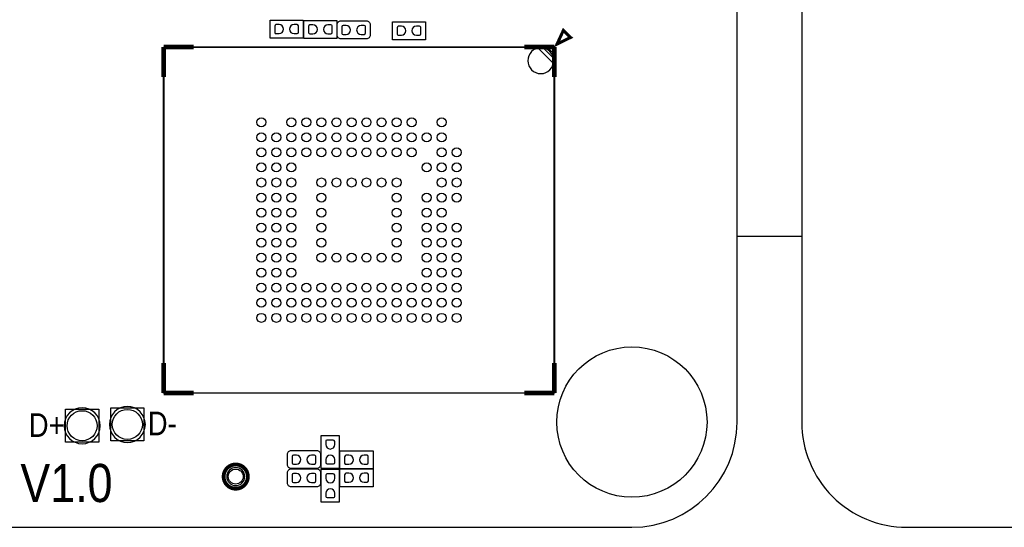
# Model space of a CAD drawing. Extents: x 24 to 161, y 5 to 143.
# Tile 7 of 25: x 60 to 93, y 5 to 22. Entities that reach past the tile are written whole.
import ezdxf

# ---------------------------------------------------------------- set-up
doc = ezdxf.new("R2010")
doc.units = 0
for name, color, linetype in [('BG_OUTLINE', 7, 'CONTINUOUS'), ('BG_SILKSCREEN_TOP', 7, 'CONTINUOUS'), ('PG_ASSEMBLY_TOP', 200, 'CONTINUOUS'), ('PG_SILKSCREEN_TOP', 73, 'CONTINUOUS'), ('PIN_TOP', 110, 'CONTINUOUS')]:
    doc.layers.add(name, color=color, linetype=linetype)

msp = doc.modelspace()

# ---------------------------------------------------------------- linework, layer by layer
at = {"layer": 'BG_OUTLINE'}
for points in [[(32.12973, 4.786376), (80.129634, 4.786376, 0.414205), (83.629246, 8.286242), (83.629246, 41.286176, 0.414226), (80.129634, 44.786296), (32.12973, 44.786296, 0.414268), (28.629356, 41.286176), (28.629356, 8.286242, 0.414248)], [(89.27973, 4.786376), (137.279634, 4.786376, 0.414205), (140.779246, 8.286242), (140.779246, 41.286176, 0.414226), (137.279634, 44.786296), (89.27973, 44.786296, 0.414268), (85.779356, 41.286176), (85.779356, 8.286242, 0.414248)]]:
    msp.add_lwpolyline(points, format="xyb", close=True, dxfattribs=at)
msp.add_lwpolyline([(83.629246, 14.454886), (83.629246, 23.878286), (85.779356, 23.878286), (85.779356, 14.454886)], close=True, dxfattribs=at)
at = {"layer": 'BG_SILKSCREEN_TOP'}
for points, const_width in [([(77.636878, 20.85594), (78.08722, 21.077174), (77.847698, 21.31314), (77.636878, 20.85594)], 0.1016), ([(64.541908, 20.755864), (64.541908, 19.755866)], 0.150114), ([(65.541906, 20.755864), (64.541908, 20.755864)], 0.150114), ([(77.546708, 20.755864), (76.54671, 20.755864)], 0.150114), ([(77.546708, 19.755866), (77.546708, 20.755864)], 0.150114), ([(64.541908, 10.249662), (64.541908, 9.249664)], 0.150114), ([(77.546708, 9.249664), (77.546708, 10.249662)], 0.150114), ([(64.541908, 9.249664), (65.541906, 9.249664)], 0.150114), ([(76.54671, 9.249664), (77.546708, 9.249664)], 0.150114)]:
    msp.add_lwpolyline(points, dxfattribs=dict(at, const_width=const_width))
at = {"layer": 'PG_ASSEMBLY_TOP'}
for points in [[(68.081906, 21.052282), (68.081906, 21.65223)], [(68.081906, 21.65223), (69.181726, 21.65223)], [(69.181726, 21.65223), (69.181726, 21.052282)], [(69.210174, 21.643848), (70.309994, 21.643848)], [(69.210174, 21.0439), (69.210174, 21.643848)], [(70.309994, 21.643848), (70.309994, 21.0439)], [(70.31609, 21.153374), (70.31609, 21.499576)], [(70.44309, 21.626576), (71.289164, 21.626576)], [(71.416164, 21.499576), (71.416164, 21.153374)], [(72.154542, 21.599906), (73.254362, 21.599906)], [(72.154542, 20.999958), (72.154542, 21.599906)], [(73.254362, 21.599906), (73.254362, 20.999958)], [(69.181726, 21.052282), (68.081906, 21.052282)], [(70.309994, 21.0439), (69.210174, 21.0439)], [(71.289164, 21.026374), (70.44309, 21.026374)], [(73.254362, 20.999958), (72.154542, 20.999958)], [(69.78523, 6.73989), (69.78523, 7.83971)], [(69.78523, 7.83971), (70.385178, 7.83971)], [(70.385178, 7.83971), (70.385178, 6.73989)], [(68.660772, 6.86562), (68.660772, 7.211822)], [(68.787772, 7.338822), (69.633846, 7.338822)], [(69.760846, 7.211822), (69.760846, 6.86562)], [(70.410578, 6.730746), (70.410578, 7.330694)], [(70.410578, 7.330694), (71.510398, 7.330694)], [(71.510398, 7.330694), (71.510398, 6.730746)], [(68.661788, 6.255258), (68.661788, 6.60146)], [(69.633846, 6.73862), (68.787772, 6.73862)], [(68.788788, 6.72846), (69.634862, 6.72846)], [(69.761862, 6.60146), (69.761862, 6.255258)], [(70.385178, 6.73989), (69.78523, 6.73989)], [(69.78777, 5.616702), (69.78777, 6.716522)], [(69.78777, 6.716522), (70.387718, 6.716522)], [(70.387718, 6.716522), (70.387718, 5.616702)], [(71.510398, 6.730746), (70.410578, 6.730746)], [(70.411086, 6.131814), (70.411086, 6.731762)], [(70.411086, 6.731762), (71.510906, 6.731762)], [(71.510906, 6.731762), (71.510906, 6.131814)], [(69.634862, 6.128258), (68.788788, 6.128258)], [(71.510906, 6.131814), (70.411086, 6.131814)], [(70.387718, 5.616702), (69.78777, 5.616702)]]:
    msp.add_lwpolyline(points, dxfattribs=at)
for points in [[(70.31609, 21.499576, -0.414214), (70.44309, 21.626576)], [(71.289164, 21.626576, -0.414214), (71.416164, 21.499576)], [(70.44309, 21.026374, -0.414214), (70.31609, 21.153374)], [(71.416164, 21.153374, -0.414214), (71.289164, 21.026374)], [(68.660772, 7.211822, -0.414214), (68.787772, 7.338822)], [(69.633846, 7.338822, -0.414214), (69.760846, 7.211822)], [(68.787772, 6.73862, -0.414214), (68.660772, 6.86562)], [(68.661788, 6.60146, -0.414214), (68.788788, 6.72846)], [(69.760846, 6.86562, -0.414214), (69.633846, 6.73862)], [(69.634862, 6.72846, -0.414214), (69.761862, 6.60146)], [(68.788788, 6.128258, -0.414214), (68.661788, 6.255258)], [(69.761862, 6.255258, -0.414214), (69.634862, 6.128258)]]:
    msp.add_lwpolyline(points, format="xyb", dxfattribs=at)
for points in [[(77.544422, 20.752816), (64.544194, 20.752816), (64.544194, 9.252712), (77.544422, 9.252712)], [(61.277246, 7.612888), (61.277246, 8.715248), (62.379606, 8.715248), (62.379606, 7.612888)], [(62.781942, 7.656322), (62.781942, 8.758682), (63.884302, 8.758682), (63.884302, 7.656322)]]:
    msp.add_lwpolyline(points, close=True, dxfattribs=at)
for points in [[(77.524356, 20.302728, 1), (76.66426, 20.3028, 1)], [(67.240912, 6.472428, 1), (66.640964, 6.472428, 1)]]:
    msp.add_lwpolyline(points, format="xyb", close=True, dxfattribs=at)
at = {"layer": 'PG_SILKSCREEN_TOP'}
for points in [[(77.546708, 20.755864), (77.546708, 9.249664), (64.541908, 9.249664), (64.541908, 20.755864), (77.546708, 20.755864)], [(77.521308, 20.209764), (76.987908, 20.743164)], [(77.521308, 20.362164), (77.521308, 20.387564), (77.165708, 20.743164)], [(77.521308, 20.514564), (77.521308, 20.539964), (77.343508, 20.717764)]]:
    msp.add_lwpolyline(points, dxfattribs=at)
for points in [[(62.427866, 8.164068, 1), (61.228986, 8.164068, 1), (62.427866, 8.164068)], [(63.932562, 8.207502, 1), (62.733682, 8.207502, 1), (63.932562, 8.207502)]]:
    msp.add_lwpolyline(points, format="xyb", dxfattribs=at)
at = {"layer": 'PG_SILKSCREEN_TOP', "const_width": 0.127}
msp.add_lwpolyline([(67.344036, 6.472428, 1), (66.53784, 6.472428, 1), (67.344036, 6.472428)], format="xyb", dxfattribs=at)
at = {"layer": 'PIN_TOP'}
for points in [[(68.381626, 21.50237), (68.280026, 21.50237, 0.375524), (68.237608, 21.453856), (68.237608, 21.237956, 0.365016), (68.280026, 21.202142), (68.381626, 21.202142, 0.99984)], [(68.882006, 21.202142), (68.983606, 21.202142, 0.375524), (69.026024, 21.250656), (69.026024, 21.466556, 0.365016), (68.983606, 21.50237), (68.882006, 21.50237, 0.99984)], [(69.509894, 21.493988), (69.408294, 21.493988, 0.375524), (69.365876, 21.445474), (69.365876, 21.229574, 0.365016), (69.408294, 21.19376), (69.509894, 21.19376, 0.99984)], [(70.010274, 21.19376), (70.111874, 21.19376, 0.375524), (70.154292, 21.242274), (70.154292, 21.458174, 0.365016), (70.111874, 21.493988), (70.010274, 21.493988, 0.99984)], [(70.61581, 21.476716), (70.51421, 21.476716, 0.375524), (70.471792, 21.428202), (70.471792, 21.212302, 0.365016), (70.51421, 21.176488), (70.61581, 21.176488, 0.99984)], [(71.11619, 21.176488), (71.21779, 21.176488, 0.375524), (71.260208, 21.225002), (71.260208, 21.440902, 0.365016), (71.21779, 21.476716), (71.11619, 21.476716, 0.99984)], [(72.454262, 21.450046), (72.352662, 21.450046, 0.375524), (72.310244, 21.401532), (72.310244, 21.185632, 0.365016), (72.352662, 21.149818), (72.454262, 21.149818, 0.99984)], [(72.954642, 21.149818), (73.056242, 21.149818, 0.375524), (73.09866, 21.198332), (73.09866, 21.414232, 0.365016), (73.056242, 21.450046), (72.954642, 21.450046, 0.99984)], [(70.235318, 7.53999), (70.235318, 7.64159, 0.375524), (70.186804, 7.684008), (69.970904, 7.684008, 0.365016), (69.93509, 7.64159), (69.93509, 7.53999, 0.99984)], [(68.960492, 7.188962), (68.858892, 7.188962, 0.375524), (68.816474, 7.140448), (68.816474, 6.924548, 0.365016), (68.858892, 6.888734), (68.960492, 6.888734, 0.99984)], [(69.460872, 6.888734), (69.562472, 6.888734, 0.375524), (69.60489, 6.937248), (69.60489, 7.153148, 0.365016), (69.562472, 7.188962), (69.460872, 7.188962, 0.99984)], [(69.93509, 7.03961), (69.93509, 6.93801, 0.375524), (69.983604, 6.895592), (70.199504, 6.895592, 0.365016), (70.235318, 6.93801), (70.235318, 7.03961, 0.99984)], [(70.710298, 7.180834), (70.608698, 7.180834, 0.375524), (70.56628, 7.13232), (70.56628, 6.91642, 0.365016), (70.608698, 6.880606), (70.710298, 6.880606, 0.99984)], [(71.210678, 6.880606), (71.312278, 6.880606, 0.375524), (71.354696, 6.92912), (71.354696, 7.14502, 0.365016), (71.312278, 7.180834), (71.210678, 7.180834, 0.99984)], [(68.961508, 6.5786), (68.859908, 6.5786, 0.375524), (68.81749, 6.530086), (68.81749, 6.314186, 0.365016), (68.859908, 6.278372), (68.961508, 6.278372, 0.99984)], [(69.461888, 6.278372), (69.563488, 6.278372, 0.375524), (69.605906, 6.326886), (69.605906, 6.542786, 0.365016), (69.563488, 6.5786), (69.461888, 6.5786, 0.99984)], [(70.237858, 6.416802), (70.237858, 6.518402, 0.375524), (70.189344, 6.56082), (69.973444, 6.56082, 0.365016), (69.93763, 6.518402), (69.93763, 6.416802, 0.99984)], [(70.710806, 6.581902), (70.609206, 6.581902, 0.375524), (70.566788, 6.533388), (70.566788, 6.317488, 0.365016), (70.609206, 6.281674), (70.710806, 6.281674, 0.99984)], [(71.211186, 6.281674), (71.312786, 6.281674, 0.375524), (71.355204, 6.330188), (71.355204, 6.546088, 0.365016), (71.312786, 6.581902), (71.211186, 6.581902, 0.99984)], [(69.93763, 5.916422), (69.93763, 5.814822, 0.375524), (69.986144, 5.772404), (70.202044, 5.772404, 0.365016), (70.237858, 5.814822), (70.237858, 5.916422, 0.99984)]]:
    msp.add_lwpolyline(points, format="xyb", close=True, dxfattribs=at)
for centre, radius in [((67.793108, 18.253964), 0.14986), ((68.793868, 18.253964), 0.14986), ((69.294248, 18.253964), 0.14986), ((69.794628, 18.253964), 0.14986), ((70.295008, 18.253964), 0.14986), ((70.795388, 18.253964), 0.14986), ((71.293228, 18.253964), 0.14986), ((71.793608, 18.253964), 0.14986), ((72.293988, 18.253964), 0.14986), ((72.794368, 18.253964), 0.14986), ((73.795128, 18.253964), 0.14986), ((67.793108, 17.753584), 0.14986), ((68.293488, 17.753584), 0.14986), ((68.793868, 17.753584), 0.14986), ((69.294248, 17.753584), 0.14986), ((69.794628, 17.753584), 0.14986), ((70.295008, 17.753584), 0.14986), ((70.795388, 17.753584), 0.14986), ((71.293228, 17.753584), 0.14986), ((71.793608, 17.753584), 0.14986), ((72.293988, 17.753584), 0.14986), ((72.794368, 17.753584), 0.14986), ((73.294748, 17.753584), 0.14986), ((73.795128, 17.753584), 0.14986), ((67.793108, 17.253204), 0.14986), ((68.293488, 17.253204), 0.14986), ((68.793868, 17.253204), 0.14986), ((69.294248, 17.253204), 0.14986), ((69.794628, 17.253204), 0.14986), ((70.295008, 17.253204), 0.14986), ((70.795388, 17.253204), 0.14986), ((71.293228, 17.253204), 0.14986), ((71.793608, 17.253204), 0.14986), ((72.293988, 17.253204), 0.14986), ((72.794368, 17.253204), 0.14986), ((73.795128, 17.253204), 0.14986), ((74.295508, 17.253204), 0.14986), ((67.793108, 16.752824), 0.14986), ((68.293488, 16.752824), 0.14986), ((68.793868, 16.752824), 0.14986), ((73.294748, 16.752824), 0.14986), ((73.795128, 16.752824), 0.14986), ((74.295508, 16.752824), 0.14986), ((67.793108, 16.252444), 0.14986), ((68.293488, 16.252444), 0.14986), ((68.793868, 16.252444), 0.14986), ((69.794628, 16.252444), 0.14986), ((70.295008, 16.252444), 0.14986), ((70.795388, 16.252444), 0.14986), ((71.293228, 16.252444), 0.14986), ((71.793608, 16.252444), 0.14986), ((72.293988, 16.252444), 0.14986), ((73.795128, 16.252444), 0.14986), ((74.295508, 16.252444), 0.14986), ((67.793108, 15.752064), 0.14986), ((68.293488, 15.752064), 0.14986), ((68.793868, 15.752064), 0.14986), ((69.794628, 15.752064), 0.14986), ((72.293988, 15.752064), 0.14986), ((73.294748, 15.752064), 0.14986), ((73.795128, 15.752064), 0.14986), ((74.295508, 15.752064), 0.14986), ((67.793108, 15.251684), 0.14986), ((68.293488, 15.251684), 0.14986), ((68.793868, 15.251684), 0.14986), ((69.794628, 15.251684), 0.14986), ((72.293988, 15.251684), 0.14986), ((73.294748, 15.251684), 0.14986), ((73.795128, 15.251684), 0.14986), ((67.793108, 14.753844), 0.14986), ((68.293488, 14.753844), 0.14986), ((68.793868, 14.753844), 0.14986), ((69.794628, 14.753844), 0.14986), ((72.293988, 14.753844), 0.14986), ((73.294748, 14.753844), 0.14986), ((73.795128, 14.753844), 0.14986), ((74.295508, 14.753844), 0.14986), ((67.793108, 14.253464), 0.14986), ((68.293488, 14.253464), 0.14986), ((68.793868, 14.253464), 0.14986), ((69.794628, 14.253464), 0.14986), ((72.293988, 14.253464), 0.14986), ((73.294748, 14.253464), 0.14986), ((73.795128, 14.253464), 0.14986), ((74.295508, 14.253464), 0.14986), ((67.793108, 13.753084), 0.14986), ((68.293488, 13.753084), 0.14986), ((68.793868, 13.753084), 0.14986), ((69.794628, 13.753084), 0.14986), ((70.295008, 13.753084), 0.14986), ((70.795388, 13.753084), 0.14986), ((71.293228, 13.753084), 0.14986), ((71.793608, 13.753084), 0.14986), ((72.293988, 13.753084), 0.14986), ((73.294748, 13.753084), 0.14986), ((73.795128, 13.753084), 0.14986), ((74.295508, 13.753084), 0.14986), ((67.793108, 13.252704), 0.14986), ((68.293488, 13.252704), 0.14986), ((68.793868, 13.252704), 0.14986), ((73.294748, 13.252704), 0.14986), ((73.795128, 13.252704), 0.14986), ((74.295508, 13.252704), 0.14986), ((67.793108, 12.752324), 0.14986), ((68.293488, 12.752324), 0.14986), ((68.793868, 12.752324), 0.14986), ((69.294248, 12.752324), 0.14986), ((69.794628, 12.752324), 0.14986), ((70.295008, 12.752324), 0.14986), ((70.795388, 12.752324), 0.14986), ((71.293228, 12.752324), 0.14986), ((71.793608, 12.752324), 0.14986), ((72.293988, 12.752324), 0.14986), ((72.794368, 12.752324), 0.14986), ((73.294748, 12.752324), 0.14986), ((73.795128, 12.752324), 0.14986), ((74.295508, 12.752324), 0.14986), ((67.793108, 12.251944), 0.14986), ((68.293488, 12.251944), 0.14986), ((68.793868, 12.251944), 0.14986), ((69.294248, 12.251944), 0.14986), ((69.794628, 12.251944), 0.14986), ((70.295008, 12.251944), 0.14986), ((70.795388, 12.251944), 0.14986), ((71.293228, 12.251944), 0.14986), ((71.793608, 12.251944), 0.14986), ((72.293988, 12.251944), 0.14986), ((72.794368, 12.251944), 0.14986), ((73.294748, 12.251944), 0.14986), ((73.795128, 12.251944), 0.14986), ((74.295508, 12.251944), 0.14986), ((67.793108, 11.751564), 0.14986), ((68.293488, 11.751564), 0.14986), ((68.793868, 11.751564), 0.14986), ((69.294248, 11.751564), 0.14986), ((69.794628, 11.751564), 0.14986), ((70.295008, 11.751564), 0.14986), ((70.795388, 11.751564), 0.14986), ((71.293228, 11.751564), 0.14986), ((71.793608, 11.751564), 0.14986), ((72.293988, 11.751564), 0.14986), ((72.794368, 11.751564), 0.14986), ((73.294748, 11.751564), 0.14986), ((73.795128, 11.751564), 0.14986), ((74.295508, 11.751564), 0.14986), ((80.129126, 8.285734), 2.499995), ((61.828426, 8.164068), 0.499999), ((63.333122, 8.207502), 0.499999), ((66.940938, 6.472428), 0.250063)]:
    msp.add_circle(centre, radius, dxfattribs=at)

# ---------------------------------------------------------------- texts
at = {"layer": 'BG_SILKSCREEN_TOP'}
for s, height, width, p in [('D+', 0.7874, 0.869032, (60.050172, 7.790942)), ('D-', 0.7874, 0.869032, (64.011302, 7.845806)), ('OPi CM5 V1.0', 1.27, 0.8782, (53.307488, 5.62483))]:
    msp.add_text(s, height=height, dxfattribs=dict(at, width=width)).set_placement(p)

doc.saveas('drawing.dxf')
